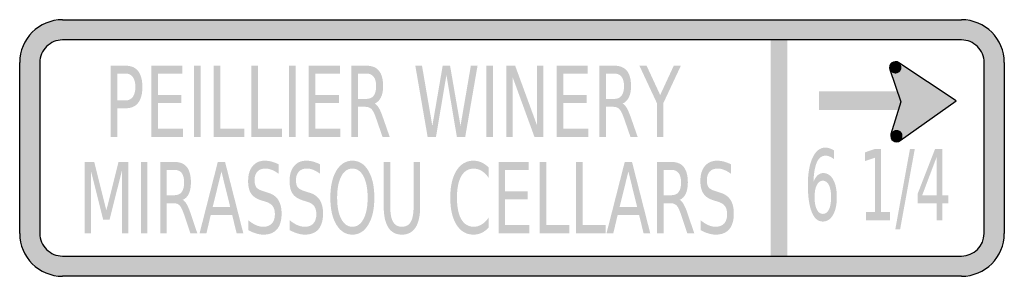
# Model space of a CAD drawing. Header units: inches. Extents: x -0.5 to 0.5, y -0.13 to 0.13.
import ezdxf

# ---------------------------------------------------------------- set-up
doc = ezdxf.new("R2010")
doc.units = ezdxf.units.IN
doc.header["$MEASUREMENT"] = 0

msp = doc.modelspace()

# ---------------------------------------------------------------- hatches: boundary and pattern name
h = msp.add_hatch(color=7)
h.paths.add_polyline_path([(-0.4565, 0.1305), (0.4565, 0.1305), (0.4625, 0.13), (0.468, 0.1288), (0.4735, 0.127), (0.4785, 0.1245), (0.4832, 0.1213), (0.4873, 0.1177), (0.491, 0.1135), (0.494, 0.1088), (0.4965, 0.1038), (0.4985, 0.0985), (0.4997, 0.0928), (0.5, 0.087), (0.5, -0.087), (0.4997, -0.0928), (0.4985, -0.0985), (0.4965, -0.1038), (0.494, -0.1088), (0.491, -0.1135), (0.4873, -0.1177), (0.4832, -0.1213), (0.4785, -0.1245), (0.4735, -0.127), (0.468, -0.1288), (0.4625, -0.13), (0.4565, -0.1305), (-0.4565, -0.1305), (-0.4625, -0.13), (-0.468, -0.1288), (-0.4735, -0.127), (-0.4785, -0.1245), (-0.4832, -0.1213), (-0.4873, -0.1177), (-0.491, -0.1135), (-0.494, -0.1088), (-0.4967, -0.1038), (-0.4985, -0.0985), (-0.4997, -0.0928), (-0.5, -0.087), (-0.5, 0.087), (-0.4997, 0.0928), (-0.4985, 0.0985), (-0.4967, 0.1038), (-0.494, 0.1088), (-0.491, 0.1135), (-0.4873, 0.1177), (-0.4832, 0.1213), (-0.4785, 0.1245), (-0.4735, 0.127), (-0.468, 0.1288), (-0.4625, 0.13), (-0.4565, 0.1305)])
edge = h.paths.add_edge_path(flags=0)
edge.add_spline(control_points=[(-0.4795, -0.087), (-0.4795, -0.093), (-0.4771, -0.0989), (-0.4727, -0.1032), (-0.4684, -0.1075), (-0.4626, -0.1099), (-0.4565, -0.1099)], knot_values=[0, 0, 0, 0, 1, 1, 1, 2, 2, 2, 2], degree=3, periodic=0)
edge.add_line((-0.4565, -0.1099), (0.4565, -0.1099))
edge.add_spline(control_points=[(0.4565, -0.1099), (0.4692, -0.1099), (0.4795, -0.0996), (0.4795, -0.087)], knot_values=[0, 0, 0, 0, 1, 1, 1, 1], degree=3, periodic=0)
edge.add_line((0.4795, -0.087), (0.4795, 0.087))
edge.add_spline(control_points=[(0.4795, 0.087), (0.4795, 0.093), (0.477, 0.0989), (0.4727, 0.1032), (0.4684, 0.1075), (0.4626, 0.1099), (0.4565, 0.1099)], knot_values=[0, 0, 0, 0, 1, 1, 1, 2, 2, 2, 2], degree=3, periodic=0)
edge.add_line((0.4565, 0.1099), (-0.4565, 0.1099))
edge.add_spline(control_points=[(-0.4565, 0.1099), (-0.4626, 0.1099), (-0.4684, 0.1075), (-0.4727, 0.1032), (-0.4771, 0.0989), (-0.4795, 0.093), (-0.4795, 0.087)], knot_values=[0, 0, 0, 0, 1, 1, 1, 2, 2, 2, 2], degree=3, periodic=0)
edge.add_line((-0.4795, 0.087), (-0.4795, -0.087))
for points in [[(0.2627, 0.1099), (0.2627, -0.1099), (0.2796, -0.1099), (0.2796, 0.1099), (0.2627, 0.1099)], [(-0.3663, 0.0837), (-0.3348, 0.0837), (-0.3348, 0.0755), (-0.3596, 0.0755), (-0.3596, 0.054), (-0.3358, 0.054), (-0.3358, 0.0458), (-0.3596, 0.0458), (-0.3596, 0.0195), (-0.3341, 0.0195), (-0.3341, 0.0113), (-0.3663, 0.0113), (-0.3663, 0.0837)], [(-0.323, 0.0837), (-0.3163, 0.0837), (-0.3163, 0.0113), (-0.323, 0.0113), (-0.323, 0.0837)], [(-0.3029, 0.0837), (-0.2961, 0.0837), (-0.2961, 0.0195), (-0.2718, 0.0195), (-0.2718, 0.0113), (-0.3029, 0.0113), (-0.3029, 0.0837)], [(-0.2647, 0.0837), (-0.258, 0.0837), (-0.258, 0.0195), (-0.2336, 0.0195), (-0.2336, 0.0113), (-0.2647, 0.0113), (-0.2647, 0.0837)], [(-0.2266, 0.0837), (-0.2198, 0.0837), (-0.2198, 0.0113), (-0.2266, 0.0113), (-0.2266, 0.0837)], [(-0.2064, 0.0837), (-0.1748, 0.0837), (-0.1748, 0.0755), (-0.1996, 0.0755), (-0.1996, 0.054), (-0.1758, 0.054), (-0.1758, 0.0458), (-0.1996, 0.0458), (-0.1996, 0.0195), (-0.1742, 0.0195), (-0.1742, 0.0113), (-0.2064, 0.0113), (-0.2064, 0.0837)], [(-0.0982, 0.0837), (-0.0914, 0.0837), (-0.0809, 0.0225), (-0.0704, 0.0837), (-0.0629, 0.0837), (-0.0523, 0.0225), (-0.0418, 0.0837), (-0.035, 0.0837), (-0.0475, 0.0113), (-0.056, 0.0113), (-0.0666, 0.0742), (-0.0772, 0.0113), (-0.0857, 0.0113), (-0.0982, 0.0837)], [(-0.026, 0.0837), (-0.0193, 0.0837), (-0.0193, 0.0113), (-0.026, 0.0113), (-0.026, 0.0837)], [(-0.0059, 0.0837), (0.0032, 0.0837), (0.0254, 0.0231), (0.0254, 0.0837), (0.0319, 0.0837), (0.0319, 0.0113), (0.0228, 0.0113), (0.0007, 0.0719), (0.0007, 0.0113), (-0.0059, 0.0113), (-0.0059, 0.0837)], [(0.0454, 0.0837), (0.0769, 0.0837), (0.0769, 0.0755), (0.0521, 0.0755), (0.0521, 0.054), (0.0759, 0.054), (0.0759, 0.0458), (0.0521, 0.0458), (0.0521, 0.0195), (0.0776, 0.0195), (0.0776, 0.0113), (0.0454, 0.0113), (0.0454, 0.0837)], [(0.1294, 0.0837), (0.1367, 0.0837), (0.1505, 0.0539), (0.1643, 0.0837), (0.1715, 0.0837), (0.1538, 0.0458), (0.1538, 0.0113), (0.1471, 0.0113), (0.1471, 0.0458), (0.1294, 0.0837)], [(0.384, 0.084), (0.3838, 0.0834), (0.3836, 0.0829), (0.3835, 0.0823), (0.3835, 0.0817), (0.3835, 0.0811), (0.3836, 0.0805), (0.3838, 0.08), (0.384, 0.0794), (0.3842, 0.0789), (0.3845, 0.0784), (0.3849, 0.0779), (0.3853, 0.0775), (0.3857, 0.0771), (0.3862, 0.0767), (0.3867, 0.0764), (0.3872, 0.0762), (0.3878, 0.076), (0.3883, 0.0758), (0.3889, 0.0758), (0.3895, 0.0757), (0.3901, 0.0758), (0.3907, 0.0759), (0.3912, 0.076), (0.3918, 0.0762), (0.3923, 0.0765), (0.3928, 0.0768), (0.3933, 0.0771), (0.3937, 0.0775), (0.3941, 0.0779), (0.3945, 0.0784), (0.3948, 0.0789), (0.395, 0.0794), (0.3895, 0.0817), (0.384, 0.084)], [(0.3928, 0.0867), (0.3838, 0.0798), (0.3887, 0.0662), (0.3954, 0.0663), (0.3928, 0.0867)], [(0.395, 0.0794), (0.3952, 0.08), (0.3954, 0.0806), (0.3954, 0.0811), (0.3955, 0.0817), (0.3954, 0.0823), (0.3953, 0.0829), (0.3952, 0.0835), (0.395, 0.084), (0.3948, 0.0846), (0.3944, 0.0851), (0.3941, 0.0855), (0.3937, 0.086), (0.3933, 0.0863), (0.3928, 0.0867), (0.3923, 0.087), (0.3918, 0.0872), (0.3912, 0.0874), (0.3906, 0.0876), (0.3901, 0.0877), (0.3895, 0.0877), (0.3889, 0.0877), (0.3883, 0.0876), (0.3877, 0.0874), (0.3872, 0.0872), (0.3867, 0.087), (0.3862, 0.0867), (0.3857, 0.0863), (0.3852, 0.0859), (0.3849, 0.0855), (0.3845, 0.085), (0.3842, 0.0845), (0.384, 0.084), (0.3895, 0.0817), (0.395, 0.0794)], [(0.451, 0.0481), (0.3928, 0.0867), (0.3945, 0.0484), (0.3941, 0.0075), (0.451, 0.0481)], [(0.3838, 0.0798), (0.3944, 0.0485), (0.399, 0.0483), (0.3946, 0.0682), (0.3838, 0.0798)], [(0.3942, 0.0577), (0.3118, 0.0577), (0.3118, 0.0385), (0.3942, 0.0385), (0.3942, 0.0577)], [(0.3941, 0.0075), (0.3849, 0.0141), (0.3945, 0.0481), (0.4092, 0.044), (0.3941, 0.0075)], [(0.3851, 0.0146), (0.3849, 0.0141), (0.3848, 0.0135), (0.3847, 0.0129), (0.3847, 0.0124), (0.3847, 0.0118), (0.3848, 0.0112), (0.3849, 0.0106), (0.3851, 0.0101), (0.3854, 0.0095), (0.3857, 0.009), (0.386, 0.0086), (0.3864, 0.0081), (0.3869, 0.0077), (0.3873, 0.0074), (0.3878, 0.0071), (0.3884, 0.0068), (0.3889, 0.0066), (0.3895, 0.0065), (0.3901, 0.0064), (0.3907, 0.0064), (0.3912, 0.0064), (0.3918, 0.0065), (0.3924, 0.0067), (0.3929, 0.0069), (0.3935, 0.0071), (0.394, 0.0074), (0.3945, 0.0078), (0.3949, 0.0082), (0.3953, 0.0086), (0.3956, 0.0091), (0.3959, 0.0096), (0.3962, 0.0101), (0.3906, 0.0124), (0.3851, 0.0146)], [(0.3962, 0.0101), (0.3964, 0.0107), (0.3965, 0.0112), (0.3966, 0.0118), (0.3966, 0.0124), (0.3966, 0.013), (0.3965, 0.0136), (0.3964, 0.0141), (0.3962, 0.0147), (0.3959, 0.0152), (0.3956, 0.0157), (0.3952, 0.0162), (0.3949, 0.0166), (0.3944, 0.017), (0.3939, 0.0174), (0.3934, 0.0177), (0.3929, 0.0179), (0.3924, 0.0181), (0.3918, 0.0182), (0.3912, 0.0183), (0.3906, 0.0184), (0.39, 0.0183), (0.3895, 0.0182), (0.3889, 0.0181), (0.3883, 0.0179), (0.3878, 0.0176), (0.3873, 0.0173), (0.3868, 0.017), (0.3864, 0.0166), (0.386, 0.0162), (0.3857, 0.0157), (0.3854, 0.0152), (0.3851, 0.0146), (0.3906, 0.0124), (0.3962, 0.0101)], [(0.3594, -0.0651), (0.3688, -0.0651), (0.3688, -0.0098), (0.3586, -0.0133), (0.3586, -0.0044), (0.3688, -0.0009), (0.3746, -0.0009), (0.3746, -0.0651), (0.384, -0.0651), (0.384, -0.0734), (0.3594, -0.0734), (0.3594, -0.0651)], [(0.4042, -0.0009), (0.4091, -0.0009), (0.3942, -0.0826), (0.3893, -0.0826), (0.4042, -0.0009)], [(-0.434, -0.0142), (-0.4243, -0.0142), (-0.412, -0.0635), (-0.3996, -0.0142), (-0.3898, -0.0142), (-0.3898, -0.0867), (-0.3962, -0.0867), (-0.3962, -0.0231), (-0.4087, -0.0728), (-0.4152, -0.0728), (-0.4277, -0.0231), (-0.4277, -0.0867), (-0.434, -0.0867), (-0.434, -0.0142)], [(-0.3768, -0.0142), (-0.3703, -0.0142), (-0.3703, -0.0867), (-0.3768, -0.0867), (-0.3768, -0.0142)], [(-0.0137, -0.0142), (0.0169, -0.0142), (0.0169, -0.0225), (-0.0071, -0.0225), (-0.0071, -0.0439), (0.0159, -0.0439), (0.0159, -0.0522), (-0.0071, -0.0522), (-0.0071, -0.0784), (0.0175, -0.0784), (0.0175, -0.0867), (-0.0137, -0.0867), (-0.0137, -0.0142)], [(0.0282, -0.0142), (0.0348, -0.0142), (0.0348, -0.0784), (0.0583, -0.0784), (0.0583, -0.0867), (0.0282, -0.0867), (0.0282, -0.0142)], [(0.0651, -0.0142), (0.0717, -0.0142), (0.0717, -0.0784), (0.0952, -0.0784), (0.0952, -0.0867), (0.0651, -0.0867), (0.0651, -0.0142)]]:
    msp.add_hatch(color=7).paths.add_polyline_path(points)
h = msp.add_hatch(color=7)
edge = h.paths.add_edge_path()
edge.add_line((-0.4076, 0.0837), (-0.3924, 0.0837))
edge.add_spline(control_points=[(-0.3924, 0.0837), (-0.3868, 0.0837), (-0.3825, 0.0819), (-0.3797, 0.0782), (-0.3768, 0.0745), (-0.3754, 0.0692), (-0.3754, 0.0621), (-0.3754, 0.0549), (-0.3768, 0.0495), (-0.3797, 0.0459), (-0.3825, 0.0422), (-0.3868, 0.0404), (-0.3924, 0.0404)], knot_values=[0, 0, 0, 0, 1, 1, 1, 2, 2, 2, 3, 3, 3, 4, 4, 4, 4], degree=3, periodic=0)
edge.add_line((-0.3924, 0.0404), (-0.4009, 0.0404))
edge.add_line((-0.4009, 0.0404), (-0.4009, 0.0113))
edge.add_line((-0.4009, 0.0113), (-0.4076, 0.0113))
edge.add_line((-0.4076, 0.0113), (-0.4076, 0.0837))
edge = h.paths.add_edge_path(flags=0)
edge.add_line((-0.4009, 0.0757), (-0.4009, 0.0484))
edge.add_line((-0.4009, 0.0484), (-0.3924, 0.0484))
edge.add_spline(control_points=[(-0.3924, 0.0484), (-0.3892, 0.0484), (-0.3868, 0.0496), (-0.3851, 0.052), (-0.3834, 0.0543), (-0.3825, 0.0577), (-0.3825, 0.0621), (-0.3825, 0.0664), (-0.3834, 0.0698), (-0.3851, 0.0721), (-0.3868, 0.0745), (-0.3892, 0.0757), (-0.3924, 0.0757)], knot_values=[0, 0, 0, 0, 1, 1, 1, 2, 2, 2, 3, 3, 3, 4, 4, 4, 4], degree=3, periodic=0)
edge.add_line((-0.3924, 0.0757), (-0.4009, 0.0757))
h = msp.add_hatch(color=7)
edge = h.paths.add_edge_path()
edge.add_spline(control_points=[(-0.1394, 0.0452), (-0.138, 0.0445), (-0.1366, 0.043), (-0.1352, 0.0407), (-0.1338, 0.0383), (-0.1325, 0.0351), (-0.1311, 0.0311)], knot_values=[0, 0, 0, 0, 1, 1, 1, 2, 2, 2, 2], degree=3, periodic=0)
edge.add_line((-0.1311, 0.0311), (-0.1242, 0.0113))
edge.add_line((-0.1242, 0.0113), (-0.1315, 0.0113))
edge.add_line((-0.1315, 0.0113), (-0.1379, 0.0298))
edge.add_spline(control_points=[(-0.1379, 0.0298), (-0.1395, 0.0347), (-0.1411, 0.0379), (-0.1426, 0.0395), (-0.1442, 0.0411), (-0.1463, 0.0419), (-0.149, 0.0419)], knot_values=[0, 0, 0, 0, 1, 1, 1, 2, 2, 2, 2], degree=3, periodic=0)
edge.add_line((-0.149, 0.0419), (-0.1563, 0.0419))
edge.add_line((-0.1563, 0.0419), (-0.1563, 0.0113))
edge.add_line((-0.1563, 0.0113), (-0.1631, 0.0113))
edge.add_line((-0.1631, 0.0113), (-0.1631, 0.0837))
edge.add_line((-0.1631, 0.0837), (-0.1479, 0.0837))
edge.add_spline(control_points=[(-0.1479, 0.0837), (-0.1421, 0.0837), (-0.1379, 0.082), (-0.1351, 0.0785), (-0.1323, 0.0751), (-0.1309, 0.0698), (-0.1309, 0.0628), (-0.1309, 0.0583), (-0.1316, 0.0545), (-0.1331, 0.0515), (-0.1345, 0.0485), (-0.1366, 0.0464), (-0.1394, 0.0452)], knot_values=[0, 0, 0, 0, 1, 1, 1, 2, 2, 2, 3, 3, 3, 4, 4, 4, 4], degree=3, periodic=0)
edge = h.paths.add_edge_path(flags=0)
edge.add_line((-0.1563, 0.0757), (-0.1563, 0.0499))
edge.add_line((-0.1563, 0.0499), (-0.1479, 0.0499))
edge.add_spline(control_points=[(-0.1479, 0.0499), (-0.1446, 0.0499), (-0.1421, 0.051), (-0.1405, 0.0532), (-0.1388, 0.0554), (-0.138, 0.0586), (-0.138, 0.0628), (-0.138, 0.0671), (-0.1388, 0.0703), (-0.1405, 0.0724), (-0.1421, 0.0746), (-0.1446, 0.0757), (-0.1479, 0.0757)], knot_values=[0, 0, 0, 0, 1, 1, 1, 2, 2, 2, 3, 3, 3, 4, 4, 4, 4], degree=3, periodic=0)
edge.add_line((-0.1479, 0.0757), (-0.1563, 0.0757))
h = msp.add_hatch(color=7)
edge = h.paths.add_edge_path()
edge.add_spline(control_points=[(0.1123, 0.0452), (0.1138, 0.0445), (0.1152, 0.043), (0.1166, 0.0407), (0.1179, 0.0383), (0.1193, 0.0351), (0.1207, 0.0311)], knot_values=[0, 0, 0, 0, 1, 1, 1, 2, 2, 2, 2], degree=3, periodic=0)
edge.add_line((0.1207, 0.0311), (0.1276, 0.0113))
edge.add_line((0.1276, 0.0113), (0.1203, 0.0113))
edge.add_line((0.1203, 0.0113), (0.1139, 0.0298))
edge.add_spline(control_points=[(0.1139, 0.0298), (0.1122, 0.0347), (0.1107, 0.0379), (0.1091, 0.0395), (0.1076, 0.0411), (0.1054, 0.0419), (0.1028, 0.0419)], knot_values=[0, 0, 0, 0, 1, 1, 1, 2, 2, 2, 2], degree=3, periodic=0)
edge.add_line((0.1028, 0.0419), (0.0954, 0.0419))
edge.add_line((0.0954, 0.0419), (0.0954, 0.0113))
edge.add_line((0.0954, 0.0113), (0.0886, 0.0113))
edge.add_line((0.0886, 0.0113), (0.0886, 0.0837))
edge.add_line((0.0886, 0.0837), (0.1039, 0.0837))
edge.add_spline(control_points=[(0.1039, 0.0837), (0.1096, 0.0837), (0.1139, 0.082), (0.1167, 0.0785), (0.1195, 0.0751), (0.1209, 0.0698), (0.1209, 0.0628), (0.1209, 0.0583), (0.1201, 0.0545), (0.1187, 0.0515), (0.1172, 0.0485), (0.1151, 0.0464), (0.1123, 0.0452)], knot_values=[0, 0, 0, 0, 1, 1, 1, 2, 2, 2, 3, 3, 3, 4, 4, 4, 4], degree=3, periodic=0)
edge = h.paths.add_edge_path(flags=0)
edge.add_line((0.0954, 0.0757), (0.0954, 0.0499))
edge.add_line((0.0954, 0.0499), (0.1039, 0.0499))
edge.add_spline(control_points=[(0.1039, 0.0499), (0.1072, 0.0499), (0.1096, 0.051), (0.1113, 0.0532), (0.1129, 0.0554), (0.1138, 0.0586), (0.1138, 0.0628), (0.1138, 0.0671), (0.1129, 0.0703), (0.1113, 0.0724), (0.1096, 0.0746), (0.1072, 0.0757), (0.1039, 0.0757)], knot_values=[0, 0, 0, 0, 1, 1, 1, 2, 2, 2, 3, 3, 3, 4, 4, 4, 4], degree=3, periodic=0)
edge.add_line((0.1039, 0.0757), (0.0954, 0.0757))
h = msp.add_hatch(color=7)
edge = h.paths.add_edge_path()
edge.add_line((0.3271, -0.0025), (0.3271, -0.0114))
edge.add_spline(control_points=[(0.3271, -0.0114), (0.3257, -0.0103), (0.3243, -0.0094), (0.3228, -0.0088), (0.3213, -0.0081), (0.3198, -0.0078), (0.3184, -0.0078), (0.3146, -0.0078), (0.3117, -0.01), (0.3097, -0.0144), (0.3077, -0.0188), (0.3065, -0.0254), (0.3062, -0.0342)], knot_values=[0, 0, 0, 0, 1, 1, 1, 2, 2, 2, 3, 3, 3, 4, 4, 4, 4], degree=3, periodic=0)
edge.add_spline(control_points=[(0.3062, -0.0342), (0.3074, -0.0314), (0.3088, -0.0292), (0.3105, -0.0277), (0.3121, -0.0262), (0.314, -0.0255), (0.316, -0.0255), (0.3203, -0.0255), (0.3237, -0.0277), (0.3262, -0.0321), (0.3287, -0.0365), (0.3299, -0.0425), (0.3299, -0.0501), (0.3299, -0.0576), (0.3286, -0.0635), (0.3261, -0.068), (0.3235, -0.0725), (0.32, -0.0748), (0.3157, -0.0748), (0.3108, -0.0748), (0.307, -0.0716), (0.3044, -0.0651), (0.3018, -0.0587), (0.3005, -0.0494), (0.3005, -0.0372), (0.3005, -0.0257), (0.3021, -0.0166), (0.3053, -0.0098), (0.3085, -0.003), (0.3128, 0.0004), (0.3182, 0.0004), (0.3196, 0.0004), (0.3211, 0.0002), (0.3225, -0.0003), (0.324, -0.0008), (0.3256, -0.0015), (0.3271, -0.0025)], knot_values=[0, 0, 0, 0, 1, 1, 1, 2, 2, 2, 3, 3, 3, 4, 4, 4, 5, 5, 5, 6, 6, 6, 7, 7, 7, 8, 8, 8, 9, 9, 9, 10, 10, 10, 11, 11, 11, 12, 12, 12, 12], degree=3, periodic=0)
edge = h.paths.add_edge_path(flags=0)
edge.add_spline(control_points=[(0.3157, -0.0332), (0.3131, -0.0332), (0.3111, -0.0347), (0.3096, -0.0377), (0.308, -0.0407), (0.3073, -0.0449), (0.3073, -0.0501), (0.3073, -0.0553), (0.308, -0.0594), (0.3096, -0.0625), (0.3111, -0.0655), (0.3131, -0.067), (0.3157, -0.067), (0.3183, -0.067), (0.3204, -0.0655), (0.3219, -0.0625), (0.3234, -0.0594), (0.3241, -0.0553), (0.3241, -0.0501), (0.3241, -0.0449), (0.3234, -0.0407), (0.3219, -0.0377), (0.3204, -0.0347), (0.3183, -0.0332), (0.3157, -0.0332)], knot_values=[0, 0, 0, 0, 1, 1, 1, 2, 2, 2, 3, 3, 3, 4, 4, 4, 5, 5, 5, 6, 6, 6, 7, 7, 7, 8, 8, 8, 8], degree=3, periodic=0)
h = msp.add_hatch(color=7)
h.paths.add_polyline_path([(0.4297, -0.0009), (0.4369, -0.0009), (0.4369, -0.0481), (0.443, -0.0481), (0.443, -0.0563), (0.4369, -0.0563), (0.4369, -0.0734), (0.4312, -0.0734), (0.4312, -0.0563), (0.4119, -0.0563), (0.4119, -0.0468), (0.4297, -0.0009)])
h.paths.add_polyline_path([(0.4312, -0.0094), (0.4166, -0.0481), (0.4312, -0.0481), (0.4312, -0.0094)], flags=0)
h = msp.add_hatch(color=7)
edge = h.paths.add_edge_path()
edge.add_spline(control_points=[(-0.3344, -0.0527), (-0.333, -0.0534), (-0.3316, -0.055), (-0.3303, -0.0573), (-0.329, -0.0596), (-0.3276, -0.0628), (-0.3263, -0.0669)], knot_values=[0, 0, 0, 0, 1, 1, 1, 2, 2, 2, 2], degree=3, periodic=0)
edge.add_line((-0.3263, -0.0669), (-0.3196, -0.0867))
edge.add_line((-0.3196, -0.0867), (-0.3267, -0.0867))
edge.add_line((-0.3267, -0.0867), (-0.3329, -0.0681))
edge.add_spline(control_points=[(-0.3329, -0.0681), (-0.3345, -0.0633), (-0.336, -0.06), (-0.3375, -0.0585), (-0.339, -0.0569), (-0.341, -0.0561), (-0.3436, -0.0561)], knot_values=[0, 0, 0, 0, 1, 1, 1, 2, 2, 2, 2], degree=3, periodic=0)
edge.add_line((-0.3436, -0.0561), (-0.3508, -0.0561))
edge.add_line((-0.3508, -0.0561), (-0.3508, -0.0867))
edge.add_line((-0.3508, -0.0867), (-0.3573, -0.0867))
edge.add_line((-0.3573, -0.0867), (-0.3573, -0.0142))
edge.add_line((-0.3573, -0.0142), (-0.3426, -0.0142))
edge.add_spline(control_points=[(-0.3426, -0.0142), (-0.337, -0.0142), (-0.3329, -0.016), (-0.3302, -0.0194), (-0.3275, -0.0229), (-0.3261, -0.0281), (-0.3261, -0.0351), (-0.3261, -0.0397), (-0.3268, -0.0435), (-0.3282, -0.0465), (-0.3296, -0.0495), (-0.3317, -0.0516), (-0.3344, -0.0527)], knot_values=[0, 0, 0, 0, 1, 1, 1, 2, 2, 2, 3, 3, 3, 4, 4, 4, 4], degree=3, periodic=0)
edge = h.paths.add_edge_path(flags=0)
edge.add_line((-0.3508, -0.0223), (-0.3508, -0.048))
edge.add_line((-0.3508, -0.048), (-0.3426, -0.048))
edge.add_spline(control_points=[(-0.3426, -0.048), (-0.3394, -0.048), (-0.337, -0.0469), (-0.3354, -0.0447), (-0.3338, -0.0426), (-0.333, -0.0393), (-0.333, -0.0351), (-0.333, -0.0309), (-0.3338, -0.0277), (-0.3354, -0.0255), (-0.337, -0.0234), (-0.3394, -0.0223), (-0.3426, -0.0223)], knot_values=[0, 0, 0, 0, 1, 1, 1, 2, 2, 2, 3, 3, 3, 4, 4, 4, 4], degree=3, periodic=0)
edge.add_line((-0.3426, -0.0223), (-0.3508, -0.0223))
h = msp.add_hatch(color=7)
h.paths.add_polyline_path([(-0.2988, -0.0142), (-0.2914, -0.0142), (-0.2729, -0.0867), (-0.2797, -0.0867), (-0.2842, -0.0681), (-0.306, -0.0681), (-0.3103, -0.0867), (-0.3173, -0.0867), (-0.2988, -0.0142)])
h.paths.add_polyline_path([(-0.2951, -0.0239), (-0.304, -0.06), (-0.2862, -0.06), (-0.2951, -0.0239)], flags=0)
h = msp.add_hatch(color=7)
edge = h.paths.add_edge_path()
edge.add_line((-0.237, -0.0166), (-0.237, -0.0262))
edge.add_spline(control_points=[(-0.237, -0.0262), (-0.2394, -0.0244), (-0.2418, -0.0231), (-0.244, -0.0222), (-0.2462, -0.0213), (-0.2483, -0.0209), (-0.2503, -0.0209), (-0.2539, -0.0209), (-0.2567, -0.0219), (-0.2586, -0.024), (-0.2605, -0.0261), (-0.2615, -0.029), (-0.2615, -0.0328), (-0.2615, -0.036), (-0.2608, -0.0384), (-0.2596, -0.0401), (-0.2583, -0.0417), (-0.2558, -0.043), (-0.2522, -0.044)], knot_values=[0, 0, 0, 0, 1, 1, 1, 2, 2, 2, 3, 3, 3, 4, 4, 4, 5, 5, 5, 6, 6, 6, 6], degree=3, periodic=0)
edge.add_line((-0.2522, -0.044), (-0.2483, -0.0453))
edge.add_spline(control_points=[(-0.2483, -0.0453), (-0.2434, -0.0466), (-0.2398, -0.0491), (-0.2375, -0.0526), (-0.2352, -0.0561), (-0.234, -0.0608), (-0.234, -0.0667), (-0.234, -0.0737), (-0.2356, -0.079), (-0.2387, -0.0827), (-0.2419, -0.0863), (-0.2465, -0.0881), (-0.2525, -0.0881), (-0.2548, -0.0881), (-0.2573, -0.0877), (-0.2599, -0.0869), (-0.2624, -0.0862), (-0.2651, -0.085), (-0.2679, -0.0835)], knot_values=[0, 0, 0, 0, 1, 1, 1, 2, 2, 2, 3, 3, 3, 4, 4, 4, 5, 5, 5, 6, 6, 6, 6], degree=3, periodic=0)
edge.add_line((-0.2679, -0.0835), (-0.2679, -0.0734))
edge.add_spline(control_points=[(-0.2679, -0.0734), (-0.2652, -0.0756), (-0.2626, -0.0773), (-0.2601, -0.0784), (-0.2575, -0.0796), (-0.255, -0.0801), (-0.2525, -0.0801), (-0.2488, -0.0801), (-0.2459, -0.079), (-0.2439, -0.0768), (-0.2419, -0.0746), (-0.2408, -0.0715), (-0.2408, -0.0674), (-0.2408, -0.0639), (-0.2416, -0.0611), (-0.243, -0.0591), (-0.2445, -0.0571), (-0.2469, -0.0556), (-0.2502, -0.0546)], knot_values=[0, 0, 0, 0, 1, 1, 1, 2, 2, 2, 3, 3, 3, 4, 4, 4, 5, 5, 5, 6, 6, 6, 6], degree=3, periodic=0)
edge.add_line((-0.2502, -0.0546), (-0.2542, -0.0534))
edge.add_spline(control_points=[(-0.2542, -0.0534), (-0.2591, -0.0519), (-0.2626, -0.0497), (-0.2648, -0.0466), (-0.267, -0.0435), (-0.268, -0.0391), (-0.268, -0.0336), (-0.268, -0.0272), (-0.2665, -0.0221), (-0.2635, -0.0185), (-0.2605, -0.0148), (-0.2564, -0.0129), (-0.2511, -0.0129), (-0.2488, -0.0129), (-0.2465, -0.0132), (-0.2441, -0.0138), (-0.2418, -0.0145), (-0.2394, -0.0154), (-0.237, -0.0166)], knot_values=[0, 0, 0, 0, 1, 1, 1, 2, 2, 2, 3, 3, 3, 4, 4, 4, 5, 5, 5, 6, 6, 6, 6], degree=3, periodic=0)
h = msp.add_hatch(color=7)
edge = h.paths.add_edge_path()
edge.add_line((-0.1949, -0.0166), (-0.1949, -0.0262))
edge.add_spline(control_points=[(-0.1949, -0.0262), (-0.1973, -0.0244), (-0.1997, -0.0231), (-0.2019, -0.0222), (-0.2041, -0.0213), (-0.2062, -0.0209), (-0.2082, -0.0209), (-0.2118, -0.0209), (-0.2146, -0.0219), (-0.2165, -0.024), (-0.2184, -0.0261), (-0.2194, -0.029), (-0.2194, -0.0328), (-0.2194, -0.036), (-0.2188, -0.0384), (-0.2175, -0.0401), (-0.2162, -0.0417), (-0.2137, -0.043), (-0.2101, -0.044)], knot_values=[0, 0, 0, 0, 1, 1, 1, 2, 2, 2, 3, 3, 3, 4, 4, 4, 5, 5, 5, 6, 6, 6, 6], degree=3, periodic=0)
edge.add_line((-0.2101, -0.044), (-0.2062, -0.0453))
edge.add_spline(control_points=[(-0.2062, -0.0453), (-0.2013, -0.0466), (-0.1977, -0.0491), (-0.1954, -0.0526), (-0.1931, -0.0561), (-0.1919, -0.0608), (-0.1919, -0.0667), (-0.1919, -0.0737), (-0.1935, -0.079), (-0.1966, -0.0827), (-0.1998, -0.0863), (-0.2044, -0.0881), (-0.2104, -0.0881), (-0.2127, -0.0881), (-0.2152, -0.0877), (-0.2178, -0.0869), (-0.2203, -0.0862), (-0.223, -0.085), (-0.2258, -0.0835)], knot_values=[0, 0, 0, 0, 1, 1, 1, 2, 2, 2, 3, 3, 3, 4, 4, 4, 5, 5, 5, 6, 6, 6, 6], degree=3, periodic=0)
edge.add_line((-0.2258, -0.0835), (-0.2258, -0.0734))
edge.add_spline(control_points=[(-0.2258, -0.0734), (-0.2231, -0.0756), (-0.2205, -0.0773), (-0.218, -0.0784), (-0.2154, -0.0796), (-0.2129, -0.0801), (-0.2104, -0.0801), (-0.2067, -0.0801), (-0.2038, -0.079), (-0.2018, -0.0768), (-0.1998, -0.0746), (-0.1987, -0.0715), (-0.1987, -0.0674), (-0.1987, -0.0639), (-0.1995, -0.0611), (-0.2009, -0.0591), (-0.2024, -0.0571), (-0.2048, -0.0556), (-0.2081, -0.0546)], knot_values=[0, 0, 0, 0, 1, 1, 1, 2, 2, 2, 3, 3, 3, 4, 4, 4, 5, 5, 5, 6, 6, 6, 6], degree=3, periodic=0)
edge.add_line((-0.2081, -0.0546), (-0.2121, -0.0534))
edge.add_spline(control_points=[(-0.2121, -0.0534), (-0.217, -0.0519), (-0.2205, -0.0497), (-0.2227, -0.0466), (-0.2249, -0.0435), (-0.2259, -0.0391), (-0.2259, -0.0336), (-0.2259, -0.0272), (-0.2244, -0.0221), (-0.2214, -0.0185), (-0.2184, -0.0148), (-0.2143, -0.0129), (-0.209, -0.0129), (-0.2067, -0.0129), (-0.2044, -0.0132), (-0.2021, -0.0138), (-0.1997, -0.0145), (-0.1973, -0.0154), (-0.1949, -0.0166)], knot_values=[0, 0, 0, 0, 1, 1, 1, 2, 2, 2, 3, 3, 3, 4, 4, 4, 5, 5, 5, 6, 6, 6, 6], degree=3, periodic=0)
h = msp.add_hatch(color=7)
edge = h.paths.add_edge_path()
edge.add_spline(control_points=[(-0.1621, -0.0129), (-0.1553, -0.0129), (-0.1499, -0.0163), (-0.1459, -0.0231), (-0.1418, -0.03), (-0.1398, -0.0391), (-0.1398, -0.0505), (-0.1398, -0.062), (-0.1418, -0.0711), (-0.1459, -0.0779), (-0.1499, -0.0847), (-0.1553, -0.0881), (-0.1621, -0.0881), (-0.1689, -0.0881), (-0.1743, -0.0847), (-0.1784, -0.0779), (-0.1825, -0.0711), (-0.1845, -0.062), (-0.1845, -0.0505), (-0.1845, -0.0391), (-0.1825, -0.03), (-0.1784, -0.0231), (-0.1743, -0.0163), (-0.1689, -0.0129), (-0.1621, -0.0129)], knot_values=[0, 0, 0, 0, 1, 1, 1, 2, 2, 2, 3, 3, 3, 4, 4, 4, 5, 5, 5, 6, 6, 6, 7, 7, 7, 8, 8, 8, 8], degree=3, periodic=0)
edge = h.paths.add_edge_path(flags=0)
edge.add_spline(control_points=[(-0.1621, -0.0209), (-0.1669, -0.0209), (-0.1706, -0.0235), (-0.1734, -0.0288), (-0.1762, -0.0342), (-0.1776, -0.0414), (-0.1776, -0.0505), (-0.1776, -0.0597), (-0.1762, -0.0669), (-0.1734, -0.0722), (-0.1706, -0.0775), (-0.1669, -0.0801), (-0.1621, -0.0801), (-0.1574, -0.0801), (-0.1536, -0.0775), (-0.1508, -0.0722), (-0.148, -0.0669), (-0.1466, -0.0597), (-0.1466, -0.0505), (-0.1466, -0.0414), (-0.148, -0.0342), (-0.1508, -0.0288), (-0.1536, -0.0235), (-0.1574, -0.0209), (-0.1621, -0.0209)], knot_values=[0, 0, 0, 0, 1, 1, 1, 2, 2, 2, 3, 3, 3, 4, 4, 4, 5, 5, 5, 6, 6, 6, 7, 7, 7, 8, 8, 8, 8], degree=3, periodic=0)
h = msp.add_hatch(color=7)
edge = h.paths.add_edge_path()
edge.add_line((-0.1303, -0.0142), (-0.1237, -0.0142))
edge.add_line((-0.1237, -0.0142), (-0.1237, -0.0583))
edge.add_spline(control_points=[(-0.1237, -0.0583), (-0.1237, -0.066), (-0.1228, -0.0716), (-0.1209, -0.075), (-0.119, -0.0784), (-0.116, -0.0801), (-0.1118, -0.0801), (-0.1076, -0.0801), (-0.1045, -0.0784), (-0.1027, -0.075), (-0.1008, -0.0716), (-0.0999, -0.066), (-0.0999, -0.0583)], knot_values=[0, 0, 0, 0, 1, 1, 1, 2, 2, 2, 3, 3, 3, 4, 4, 4, 4], degree=3, periodic=0)
edge.add_line((-0.0999, -0.0583), (-0.0999, -0.0142))
edge.add_line((-0.0999, -0.0142), (-0.0933, -0.0142))
edge.add_line((-0.0933, -0.0142), (-0.0933, -0.0595))
edge.add_spline(control_points=[(-0.0933, -0.0595), (-0.0933, -0.0689), (-0.0948, -0.0761), (-0.098, -0.0809), (-0.1011, -0.0857), (-0.1057, -0.0881), (-0.1118, -0.0881), (-0.1179, -0.0881), (-0.1225, -0.0857), (-0.1256, -0.0809), (-0.1287, -0.0761), (-0.1303, -0.0689), (-0.1303, -0.0595)], knot_values=[0, 0, 0, 0, 1, 1, 1, 2, 2, 2, 3, 3, 3, 4, 4, 4, 4], degree=3, periodic=0)
edge.add_line((-0.1303, -0.0595), (-0.1303, -0.0142))
h = msp.add_hatch(color=7)
edge = h.paths.add_edge_path()
edge.add_line((-0.0238, -0.0198), (-0.0238, -0.0302))
edge.add_spline(control_points=[(-0.0238, -0.0302), (-0.026, -0.0271), (-0.0283, -0.0248), (-0.0308, -0.0233), (-0.0333, -0.0217), (-0.036, -0.021), (-0.0388, -0.021), (-0.0443, -0.021), (-0.0485, -0.0235), (-0.0515, -0.0286), (-0.0544, -0.0336), (-0.0559, -0.041), (-0.0559, -0.0505), (-0.0559, -0.0601), (-0.0544, -0.0674), (-0.0515, -0.0725), (-0.0485, -0.0775), (-0.0443, -0.0801), (-0.0388, -0.0801), (-0.036, -0.0801), (-0.0333, -0.0793), (-0.0308, -0.0778), (-0.0283, -0.0762), (-0.026, -0.074), (-0.0238, -0.0709)], knot_values=[0, 0, 0, 0, 1, 1, 1, 2, 2, 2, 3, 3, 3, 4, 4, 4, 5, 5, 5, 6, 6, 6, 7, 7, 7, 8, 8, 8, 8], degree=3, periodic=0)
edge.add_line((-0.0238, -0.0709), (-0.0238, -0.0811))
edge.add_spline(control_points=[(-0.0238, -0.0811), (-0.0261, -0.0834), (-0.0285, -0.0852), (-0.031, -0.0864), (-0.0336, -0.0875), (-0.0363, -0.0881), (-0.0391, -0.0881), (-0.0465, -0.0881), (-0.0522, -0.0847), (-0.0564, -0.078), (-0.0606, -0.0713), (-0.0627, -0.0622), (-0.0627, -0.0505), (-0.0627, -0.0389), (-0.0606, -0.0297), (-0.0564, -0.023), (-0.0522, -0.0163), (-0.0465, -0.0129), (-0.0391, -0.0129), (-0.0363, -0.0129), (-0.0335, -0.0135), (-0.031, -0.0146), (-0.0284, -0.0158), (-0.026, -0.0175), (-0.0238, -0.0198)], knot_values=[0, 0, 0, 0, 1, 1, 1, 2, 2, 2, 3, 3, 3, 4, 4, 4, 5, 5, 5, 6, 6, 6, 7, 7, 7, 8, 8, 8, 8], degree=3, periodic=0)
h = msp.add_hatch(color=7)
h.paths.add_polyline_path([(0.1145, -0.0142), (0.1219, -0.0142), (0.1404, -0.0867), (0.1336, -0.0867), (0.1291, -0.0681), (0.1073, -0.0681), (0.1029, -0.0867), (0.096, -0.0867), (0.1145, -0.0142)])
h.paths.add_polyline_path([(0.1182, -0.0239), (0.1093, -0.06), (0.1271, -0.06), (0.1182, -0.0239)], flags=0)
h = msp.add_hatch(color=7)
edge = h.paths.add_edge_path()
edge.add_spline(control_points=[(0.1703, -0.0527), (0.1717, -0.0534), (0.1731, -0.055), (0.1744, -0.0573), (0.1757, -0.0596), (0.1771, -0.0628), (0.1784, -0.0669)], knot_values=[0, 0, 0, 0, 1, 1, 1, 2, 2, 2, 2], degree=3, periodic=0)
edge.add_line((0.1784, -0.0669), (0.1851, -0.0867))
edge.add_line((0.1851, -0.0867), (0.178, -0.0867))
edge.add_line((0.178, -0.0867), (0.1718, -0.0681))
edge.add_spline(control_points=[(0.1718, -0.0681), (0.1702, -0.0633), (0.1687, -0.06), (0.1672, -0.0585), (0.1657, -0.0569), (0.1636, -0.0561), (0.1611, -0.0561)], knot_values=[0, 0, 0, 0, 1, 1, 1, 2, 2, 2, 2], degree=3, periodic=0)
edge.add_line((0.1611, -0.0561), (0.1539, -0.0561))
edge.add_line((0.1539, -0.0561), (0.1539, -0.0867))
edge.add_line((0.1539, -0.0867), (0.1474, -0.0867))
edge.add_line((0.1474, -0.0867), (0.1474, -0.0142))
edge.add_line((0.1474, -0.0142), (0.1621, -0.0142))
edge.add_spline(control_points=[(0.1621, -0.0142), (0.1677, -0.0142), (0.1718, -0.016), (0.1745, -0.0194), (0.1772, -0.0229), (0.1786, -0.0281), (0.1786, -0.0351), (0.1786, -0.0397), (0.1779, -0.0435), (0.1765, -0.0465), (0.1751, -0.0495), (0.173, -0.0516), (0.1703, -0.0527)], knot_values=[0, 0, 0, 0, 1, 1, 1, 2, 2, 2, 3, 3, 3, 4, 4, 4, 4], degree=3, periodic=0)
edge = h.paths.add_edge_path(flags=0)
edge.add_line((0.1539, -0.0223), (0.1539, -0.048))
edge.add_line((0.1539, -0.048), (0.1621, -0.048))
edge.add_spline(control_points=[(0.1621, -0.048), (0.1653, -0.048), (0.1677, -0.0469), (0.1693, -0.0447), (0.1709, -0.0426), (0.1717, -0.0393), (0.1717, -0.0351), (0.1717, -0.0309), (0.1709, -0.0277), (0.1693, -0.0255), (0.1677, -0.0234), (0.1653, -0.0223), (0.1621, -0.0223)], knot_values=[0, 0, 0, 0, 1, 1, 1, 2, 2, 2, 3, 3, 3, 4, 4, 4, 4], degree=3, periodic=0)
edge.add_line((0.1621, -0.0223), (0.1539, -0.0223))
h = msp.add_hatch(color=7)
edge = h.paths.add_edge_path()
edge.add_line((0.2224, -0.0166), (0.2224, -0.0262))
edge.add_spline(control_points=[(0.2224, -0.0262), (0.2199, -0.0244), (0.2176, -0.0231), (0.2154, -0.0222), (0.2132, -0.0213), (0.2111, -0.0209), (0.209, -0.0209), (0.2054, -0.0209), (0.2027, -0.0219), (0.2008, -0.024), (0.1988, -0.0261), (0.1979, -0.029), (0.1979, -0.0328), (0.1979, -0.036), (0.1985, -0.0384), (0.1998, -0.0401), (0.2011, -0.0417), (0.2035, -0.043), (0.2071, -0.044)], knot_values=[0, 0, 0, 0, 1, 1, 1, 2, 2, 2, 3, 3, 3, 4, 4, 4, 5, 5, 5, 6, 6, 6, 6], degree=3, periodic=0)
edge.add_line((0.2071, -0.044), (0.211, -0.0453))
edge.add_spline(control_points=[(0.211, -0.0453), (0.2159, -0.0466), (0.2195, -0.0491), (0.2218, -0.0526), (0.2242, -0.0561), (0.2253, -0.0608), (0.2253, -0.0667), (0.2253, -0.0737), (0.2237, -0.079), (0.2206, -0.0827), (0.2175, -0.0863), (0.2129, -0.0881), (0.2068, -0.0881), (0.2045, -0.0881), (0.2021, -0.0877), (0.1995, -0.0869), (0.1969, -0.0862), (0.1943, -0.085), (0.1915, -0.0835)], knot_values=[0, 0, 0, 0, 1, 1, 1, 2, 2, 2, 3, 3, 3, 4, 4, 4, 5, 5, 5, 6, 6, 6, 6], degree=3, periodic=0)
edge.add_line((0.1915, -0.0835), (0.1915, -0.0734))
edge.add_spline(control_points=[(0.1915, -0.0734), (0.1942, -0.0756), (0.1968, -0.0773), (0.1993, -0.0784), (0.2018, -0.0796), (0.2044, -0.0801), (0.2068, -0.0801), (0.2105, -0.0801), (0.2134, -0.079), (0.2155, -0.0768), (0.2175, -0.0746), (0.2185, -0.0715), (0.2185, -0.0674), (0.2185, -0.0639), (0.2178, -0.0611), (0.2163, -0.0591), (0.2149, -0.0571), (0.2125, -0.0556), (0.2091, -0.0546)], knot_values=[0, 0, 0, 0, 1, 1, 1, 2, 2, 2, 3, 3, 3, 4, 4, 4, 5, 5, 5, 6, 6, 6, 6], degree=3, periodic=0)
edge.add_line((0.2091, -0.0546), (0.2052, -0.0534))
edge.add_spline(control_points=[(0.2052, -0.0534), (0.2003, -0.0519), (0.1967, -0.0497), (0.1946, -0.0466), (0.1924, -0.0435), (0.1913, -0.0391), (0.1913, -0.0336), (0.1913, -0.0272), (0.1928, -0.0221), (0.1958, -0.0185), (0.1988, -0.0148), (0.203, -0.0129), (0.2083, -0.0129), (0.2105, -0.0129), (0.2129, -0.0132), (0.2152, -0.0138), (0.2176, -0.0145), (0.22, -0.0154), (0.2224, -0.0166)], knot_values=[0, 0, 0, 0, 1, 1, 1, 2, 2, 2, 3, 3, 3, 4, 4, 4, 5, 5, 5, 6, 6, 6, 6], degree=3, periodic=0)

# ---------------------------------------------------------------- linework, layer by layer
at = {"color": 7}
for p, q in [((-0.4565, 0.1304), (0.4565, 0.1304)), ((-0.5, -0.087), (-0.5, 0.087)), ((0.5, 0.087), (0.5, -0.087)), ((0.4565, -0.1304), (-0.4565, -0.1304))]:
    msp.add_line(p, q, dxfattribs=at)
for points in [[(0.4565, 0.1099), (-0.4565, 0.1099)], [(-0.4795, 0.087), (-0.4795, -0.087)], [(0.3941, 0.0075), (0.451, 0.0481), (0.3928, 0.0867)], [(0.4795, -0.087), (0.4795, 0.087)], [(0.3838, 0.0798), (0.3948, 0.0471), (0.3849, 0.0141)], [(-0.4565, -0.1099), (0.4565, -0.1099)]]:
    msp.add_lwpolyline(points, dxfattribs=at)
for points in [[(-0.4565, 0.1304), (-0.4805, 0.1304), (-0.5, 0.111), (-0.5, 0.087)], [(0.5, 0.087), (0.5, 0.111), (0.4805, 0.1304), (0.4565, 0.1304)], [(-0.5, -0.087), (-0.5, -0.111), (-0.4805, -0.1304), (-0.4565, -0.1304)], [(0.4565, -0.1304), (0.4805, -0.1304), (0.5, -0.111), (0.5, -0.087)], [(0.4565, -0.1099), (0.4692, -0.1099), (0.4795, -0.0996), (0.4795, -0.087)]]:
    msp.add_open_spline(points, degree=3, dxfattribs=at)
for points in [[(-0.4565, 0.1099), (-0.4626, 0.1099), (-0.4684, 0.1075), (-0.4727, 0.1032), (-0.4771, 0.0989), (-0.4795, 0.093), (-0.4795, 0.087)], [(0.4795, 0.087), (0.4795, 0.093), (0.477, 0.0989), (0.4727, 0.1032), (0.4684, 0.1075), (0.4626, 0.1099), (0.4565, 0.1099)], [(0.3928, 0.0867), (0.3907, 0.0881), (0.3879, 0.088), (0.3858, 0.0865), (0.3838, 0.0849), (0.383, 0.0822), (0.3838, 0.0798)], [(0.3849, 0.0141), (0.3842, 0.0116), (0.3851, 0.009), (0.3872, 0.0075), (0.3892, 0.006), (0.392, 0.006), (0.3941, 0.0075)], [(-0.4795, -0.087), (-0.4795, -0.093), (-0.4771, -0.0989), (-0.4727, -0.1032), (-0.4684, -0.1075), (-0.4626, -0.1099), (-0.4565, -0.1099)]]:
    msp.add_open_spline(points, degree=3, knots=[0, 0, 0, 0, 1, 1, 1, 2, 2, 2, 2], dxfattribs=at)

doc.saveas('drawing.dxf')
